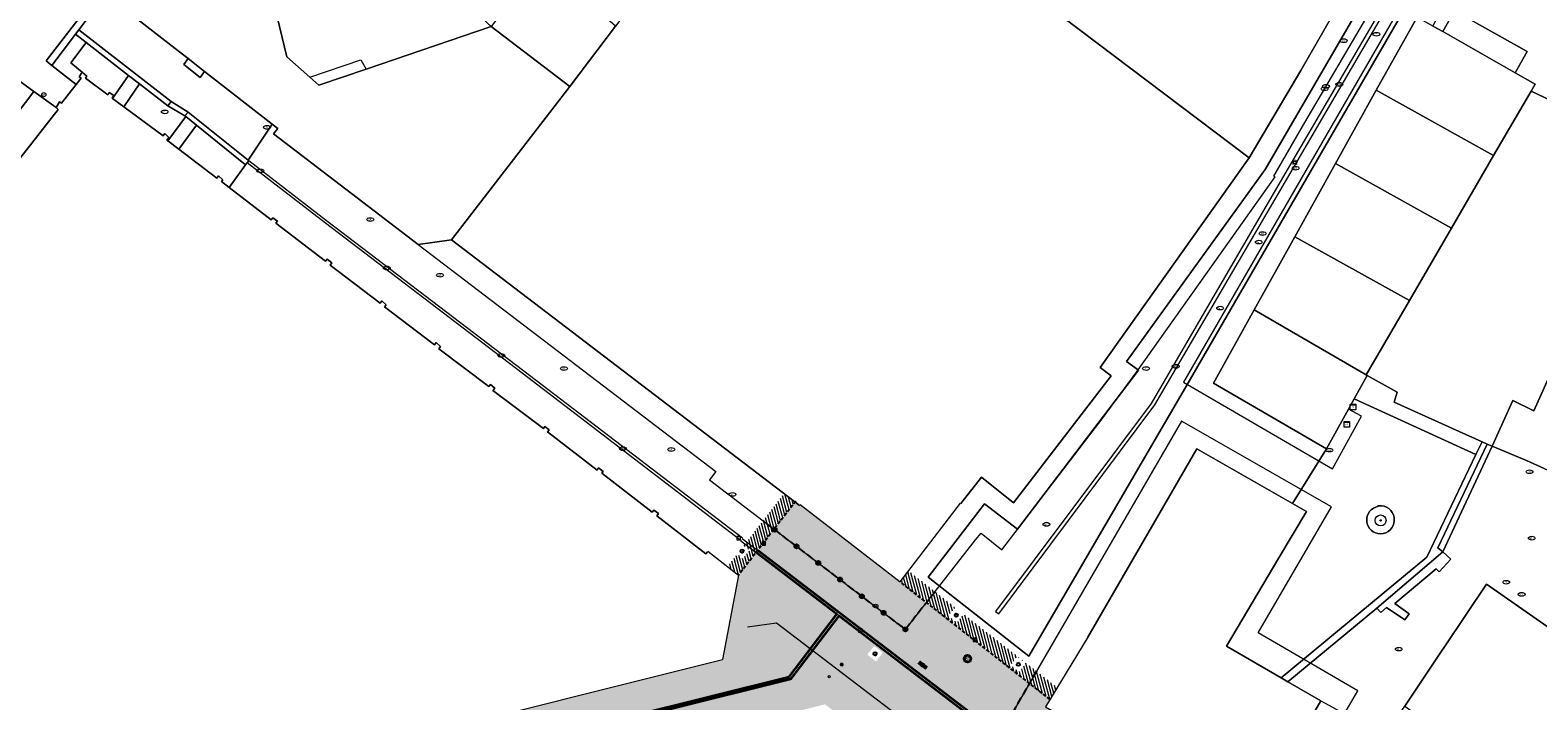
# Model space of a CAD drawing. Header units: metres. Extents: x 187916 to 189411, y 333285 to 334910.
# Tile 246 of 256: x 188733 to 188843, y 334248 to 334297. Entities that reach past the tile are written whole.
import ezdxf
from ezdxf.enums import TextEntityAlignment as Align

# ---------------------------------------------------------------- set-up
doc = ezdxf.new("R2010")
doc.units = ezdxf.units.M
doc.linetypes.add('DASHED', pattern=[0.75, 0.5, -0.25])
doc.linetypes.add('DASHED2', pattern=[0.375, 0.25, -0.125])
for name, color, linetype, lineweight in [('B-ME-AL-MARKER-S', 253, 'Continuous', 9), ('B-ME-IE-MEUBILAIR_WEGMEUBILAIR-S', 253, 'Continuous', 18), ('B-ME-IE-MEUBILAIR_WEGMEUBILAIR_LICHTMAST-S', 253, 'Continuous', 25), ('B-ME-IE-MEUBILAIR_WEGMEUBILAIR_RECLAMEZUIL-S-100', 253, 'Continuous', 18), ('B-ME-OG-BEBOUWING_HOOFDGEBOUW-G', 253, 'Continuous', 18), ('B-ME-RI-HWA_KOLK-S', 253, 'Continuous', 25), ('B-ME-RI-PUT_INSPECTIE-S', 253, 'Continuous', 25), ('B-ME-VH-VERHARDING_BETONSTRAATSTEEN-G', 253, 'Continuous', 18), ('B-ME-VH-VERHARDING_TEGEL-G', 253, 'Continuous', 18), ('B-WE-GR-BEPLANTING_CULTUUR_HEESTERS-GV', 253, 'Continuous', 15), ('B-WE-GR-BOOM-S', 253, 'Continuous', 15), ('B-WE-IE-MEUBILAIR-S', 253, 'Continuous', 15), ('B-WE-IE-TERREINAFSCHEIDING_KUNSTMATIG_MUUR-G', 253, 'IE-TERREINAFSCHEIDING_KUNSTMATIG-SO', 15), ('B-WE-IE-TERREINAFSCHEIDING_KUNSTMATIG_MUUR-GV', 253, 'Continuous', 15), ('B-WE-OG-BEBOUWING-GV', 253, 'Continuous', 15), ('B-WE-OG-BEBOUWING_LUIFEL-GV', 253, 'Continuous', 15), ('B-WE-OG-TERREIN_ERF-GV', 253, 'Continuous', 15), ('B-WE-RI-HWA_GOOT_MOLGOOT-G', 253, 'Continuous', 15), ('B-WE-VH-GESLOTENVERHARDING-GV', 253, 'Continuous', 15), ('B-WE-VH-GESLOTENVERHARDING_ASFALT-GV', 253, 'Continuous', 15), ('B-WE-VH-GESLOTENVERHARDING_BETON-GV', 253, 'Continuous', 15), ('B-WE-VH-OPENVERHARDING_SIERBESTRATING-GV', 253, 'Continuous', 15), ('B-WE-VH-OPENVERHARDING_STRAATBAKSTEEN-GV', 253, 'Continuous', 15), ('N-WE-IE-MEUBILAIR_WEGMEUBILAIR_PAAL-S-200', 7, 'Continuous', 25), ('N-WE-IE-MEUBILAIR_WEGMEUBILAIR_RECLAMEZUIL-S-200', 7, 'Continuous', 25), ('N-WE-OG-BEBOUWING-G', 7, 'Continuous', 25), ('N-WE-VH-GOOT-G', 170, 'Continuous', 35), ('N-WE-VH-HERSTRATEN-A-200', 252, 'Continuous', 18)]:
    doc.layers.add(name, color=color, linetype=linetype, lineweight=lineweight)
doc.layers.add('N-WE-VH-MATERIAALSCHEIDING-G', color=7, linetype='DASHED2')
doc.layers.add('N-WE-VH-VERHARDING_STRAATBAKSTEEN_WF_KEPER-A', color=7, linetype='Continuous', lineweight=18, true_color=0xcc4f19)
doc.styles.add('NLCS-ISO', font='NLCS-ISO.ttf')
doc.linetypes.add('IE-TERREINAFSCHEIDING_KUNSTMATIG-SO', pattern='A,4,[82,NLCS.SHX,S=0.75,R=90,X=0,Y=0],4,-2', length=10)
pattern_1 = [(105, (188105.68291, 334536.56465), (-0.193185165, -0.05176381), [])]

# ---------------------------------------------------------------- blocks, each defined once
blk = doc.blocks.new('SIE-WEG_PAAL_CONISCH-SO')
for p, q in [((-0.52, 0.54), (-0.15, 0.15)), ((0.54, 0.51), (0.15, 0.14)), ((-0.15, -0.15), (-0.54, -0.52)), ((0.15, -0.15), (0.52, -0.54))]:
    blk.add_line(p, q)
for radius in [0.75, 0.213]:
    blk.add_circle((0, 0), radius)
blk = doc.blocks.new('SIE-WEG_RECLAMEZUIL-SO')
for p, q in [((-0.972125, 0.972125), (0.972125, 0.972125)), ((-0.972125, -0.972125), (-0.972125, 0.972125)), ((0.972125, -0.972125), (0.972125, 0.972125)), ((-0.972125, -0.972125), (0.972125, -0.972125))]:
    blk.add_line(p, q)
blk.add_circle((0, 0), 1.375)
at = {"style": 'NLCS-ISO'}
blk.add_text('R', height=1.375, dxfattribs=at).set_placement((0, 0), align=Align.MIDDLE_CENTER)
blk = doc.blocks.new('ontwerp Tempelplein')
at = {"layer": 'N-WE-VH-HERSTRATEN-A-200', "transparency": 33554585}
h = blk.add_hatch(dxfattribs=at)
h.set_pattern_fill('AVH-HERSTRATEN-SO', color=256, scale=0.2, angle=45, pattern_type=2)
h.set_pattern_definition(pattern_1)
h.paths.add_polyline_path([(188784.8, 334259.04), (188785.22, 334258.71), (188784.73, 334258.08), (188784.31, 334258.41), (188783.61, 334257.51), (188784.4, 334256.89), (188788.52, 334262.22), (188788.51, 334262.23), (188787.73, 334262.83)])
h = blk.add_hatch(dxfattribs=at)
h.set_pattern_fill('AVH-HERSTRATEN-SO', color=256, scale=0.2, angle=45, pattern_type=2)
h.set_pattern_definition(pattern_1)
h.paths.add_polyline_path([(188804.26, 334250.31), (188804.75, 334250.94), (188805.38, 334250.45), (188804.88, 334249.82)])
h.paths.add_polyline_path([(188800.84, 334254.03), (188800.35, 334253.41), (188799.72, 334253.9), (188800.21, 334254.52), (188796.81, 334257.19), (188796.2, 334256.4), (188807.13, 334247.82), (188807.66, 334248.68)])
at = {"layer": 'N-WE-VH-VERHARDING_STRAATBAKSTEEN_WF_KEPER-A', "transparency": 33554585}
h = blk.add_hatch(color=256, dxfattribs=at)
h.dxf.hatch_style = 1
h.paths.add_polyline_path([(188817.58, 334231.64), (188818.07, 334232.27), (188818.7, 334231.78), (188818.22, 334231.15)], flags=16)
h.paths.add_polyline_path([(188805.52, 334240.94), (188804.89, 334241.43), (188805.37, 334242.06), (188806.01, 334241.57)], flags=16)
h.paths.add_polyline_path([(188803.25, 334242.68), (188802.64, 334243.2), (188803.16, 334243.81), (188803.77, 334243.29)], flags=16)
h.paths.add_polyline_path([(188802.02, 334242.78), (188801.5, 334242.17), (188800.89, 334242.68), (188801.41, 334243.29)], flags=16)
h.paths.add_polyline_path([(188799.31, 334244.99), (188798.7, 334245.5), (188799.22, 334246.11), (188799.83, 334245.6)], flags=16)
h.paths.add_polyline_path([(188798.05, 334249.98), (188797.45, 334250.43), (188797.64, 334250.67), (188798.23, 334250.21)], flags=16)
h.paths.add_polyline_path([(188794.44, 334250.59), (188793.8, 334251.08), (188794.29, 334251.72), (188794.93, 334251.23)], flags=16)
h.paths.add_polyline_path([(188768.95, 334239.27), (188768.47, 334238.63), (188767.83, 334239.12), (188768.32, 334239.75)], flags=16)
h.paths.add_polyline_path([(188764.7, 334233.64), (188764.22, 334233.01), (188763.58, 334233.49), (188764.06, 334234.13)], flags=16)
h.paths.add_polyline_path([(188755.18, 334229.26), (188754.69, 334228.59), (188753.94, 334227.56), (188753.7, 334227.74), (188754.44, 334228.76), (188754.93, 334229.44)], flags=16)
edge = h.paths.add_edge_path()
edge.add_line((188774.76, 334246.15), (188774.38, 334246.05))
edge.add_line((188774.38, 334246.05), (188788.09, 334249.48))
edge.add_line((188788.09, 334249.48), (188791.57, 334254.04))
edge.add_line((188791.57, 334254.04), (188785.68, 334258.54))
edge.add_line((188785.68, 334258.54), (188784.4, 334256.89))
edge.add_line((188784.4, 334256.89), (188783.24, 334250.74))
edge.add_line((188783.24, 334250.74), (188775.36, 334248.77))
edge.add_line((188775.36, 334248.77), (188767.49, 334246.8))
edge.add_line((188767.49, 334246.8), (188761.66, 334238.97))
edge.add_line((188761.66, 334238.97), (188753.11, 334227.8))
edge.add_line((188753.11, 334227.8), (188754.37, 334226.87))
edge.add_line((188754.37, 334226.87), (188754.02, 334226.39))
edge.add_line((188754.02, 334226.39), (188754.9, 334225.74))
edge.add_line((188754.9, 334225.74), (188755.15, 334225.55))
edge.add_arc((188745.45, 334212.39), 16.35, 39.5469, 53.6256, ccw=False)
edge.add_line((188758.06, 334222.8), (188773.45, 334243.15))
edge.add_line((188773.45, 334243.15), (188790.71, 334247.46))
edge.add_line((188790.71, 334247.46), (188794.71, 334244.45))
edge.add_line((188794.71, 334244.45), (188795.31, 334245.25))
edge.add_line((188795.31, 334245.25), (188797.39, 334243.69))
edge.add_line((188797.39, 334243.69), (188796.79, 334242.89))
edge.add_line((188796.79, 334242.89), (188800.07, 334240.42))
edge.add_line((188800.07, 334240.42), (188800.67, 334241.22))
edge.add_line((188800.67, 334241.22), (188801.86, 334240.32))
edge.add_line((188801.86, 334240.32), (188802.51, 334241.19))
edge.add_line((188802.51, 334241.19), (188807.93, 334237.11))
edge.add_line((188807.93, 334237.11), (188807.29, 334236.24))
edge.add_line((188807.29, 334236.24), (188812.88, 334232.04))
edge.add_line((188812.88, 334232.04), (188813.53, 334232.9))
edge.add_line((188813.53, 334232.9), (188818.72, 334228.99))
edge.add_line((188818.72, 334228.99), (188818.07, 334228.13))
edge.add_line((188818.07, 334228.13), (188821.77, 334225.35))
edge.add_line((188821.77, 334225.35), (188822.42, 334226.21))
edge.add_line((188822.42, 334226.21), (188827.61, 334222.3))
edge.add_line((188827.61, 334222.3), (188826.96, 334221.44))
edge.add_line((188826.96, 334221.44), (188830.66, 334218.66))
edge.add_line((188830.66, 334218.66), (188831.31, 334219.52))
edge.add_line((188831.31, 334219.52), (188836.5, 334215.62))
edge.add_line((188836.5, 334215.62), (188835.85, 334214.75))
edge.add_line((188835.85, 334214.75), (188838.25, 334212.95))
edge.add_line((188838.25, 334212.95), (188834.63, 334208.13))
edge.add_line((188834.63, 334208.13), (188836.63, 334206.63))
edge.add_line((188836.63, 334206.63), (188841.72, 334213.4))
edge.add_arc((188885.35, 334180.62), 54.57, 138.6695, 143.0768, ccw=False)
edge.add_line((188844.37, 334216.66), (188835.11, 334223.78))
edge.add_line((188835.11, 334223.78), (188823.13, 334232.98))
edge.add_line((188823.13, 334232.98), (188824.59, 334235.1))
edge.add_line((188824.59, 334235.1), (188824.33, 334235.28))
edge.add_line((188824.33, 334235.28), (188825.21, 334236.56))
edge.add_line((188825.21, 334236.56), (188821.39, 334238.77))
edge.add_line((188821.39, 334238.77), (188815.59, 334242.19))
edge.add_line((188815.59, 334242.19), (188806.81, 334247.29))
edge.add_line((188806.81, 334247.29), (188807.13, 334247.82))
edge.add_line((188807.13, 334247.82), (188796.2, 334256.4))
edge.add_line((188796.2, 334256.4), (188788.58, 334262.29))
edge.add_line((188788.58, 334262.29), (188785.8, 334258.7))
edge.add_line((188785.8, 334258.7), (188841.63, 334216.07))
edge.add_line((188841.63, 334216.07), (188841.61, 334216.06))
edge.add_line((188841.61, 334216.06), (188841.61, 334216.05))
edge.add_line((188841.61, 334216.05), (188841.57, 334216))
edge.add_line((188841.57, 334216), (188841.52, 334215.94))
edge.add_line((188841.52, 334215.94), (188841.5, 334215.92))
edge.add_line((188841.5, 334215.92), (188791.73, 334253.92))
edge.add_line((188791.73, 334253.92), (188788.2, 334249.3))
edge.add_line((188788.2, 334249.3), (188770.53, 334244.89))
edge.add_line((188770.53, 334244.89), (188756.89, 334226.83))
edge.add_line((188756.89, 334226.83), (188756.73, 334226.95))
edge.add_line((188756.73, 334226.95), (188770.41, 334245.06))
edge.add_line((188770.41, 334245.06), (188773.99, 334245.96))
edge.add_line((188773.99, 334245.96), (188773.79, 334246.73))
edge.add_line((188773.79, 334246.73), (188774.57, 334246.93))
edge.add_line((188774.57, 334246.93), (188774.76, 334246.15))
h = blk.add_hatch(color=256, dxfattribs=at)
h.dxf.hatch_style = 1
h.paths.add_polyline_path([(188798.05, 334249.98), (188797.45, 334250.43), (188797.64, 334250.67), (188798.23, 334250.21)])
at = {"layer": 'N-WE-OG-BEBOUWING-G', "linetype": 'DASHED', "flags": 128}
for points in [[(188798.74, 334255.68), (188796.58, 334252.93), (188786.2, 334260.85)], [(188806.14, 334249.88), (188804.1, 334246.36), (188822.27, 334235.89), (188823.81, 334238.52)]]:
    blk.add_lwpolyline(points, dxfattribs=at)
at = {"layer": 'N-WE-VH-GOOT-G', "flags": 128}
blk.add_lwpolyline([(188785.8, 334258.7), (188841.63, 334216.07), (188841.5, 334215.92), (188791.73, 334253.92), (188788.2, 334249.3), (188770.53, 334244.89), (188756.89, 334226.83), (188756.73, 334226.95), (188770.41, 334245.06), (188788.09, 334249.48), (188791.57, 334254.04), (188785.68, 334258.54)], dxfattribs=at)
at = {"layer": 'N-WE-VH-MATERIAALSCHEIDING-G', "flags": 128}
for points in [[(188788.58, 334262.29), (188784.4, 334256.89)], [(188807.13, 334247.82), (188796.2, 334256.4)]]:
    blk.add_lwpolyline(points, dxfattribs=at)
at = {"layer": 'N-WE-IE-MEUBILAIR_WEGMEUBILAIR_PAAL-S-200', "xscale": 0.2000000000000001, "yscale": 0.2000000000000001, "zscale": 0.2000000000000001, "rotation": 322.6503516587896}
for p in [(188787.04, 334260.21), (188788.63, 334258.99), (188790.22, 334257.78), (188791.81, 334256.57), (188793.4, 334255.35), (188794.99, 334254.14), (188796.58, 334252.93)]:
    blk.add_blockref('SIE-WEG_PAAL_CONISCH-SO', p, dxfattribs=at)
at = {"layer": 'N-WE-IE-MEUBILAIR_WEGMEUBILAIR_RECLAMEZUIL-S-200', "xscale": 0.2, "yscale": 0.2, "zscale": 0.2, "rotation": 323.0467523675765}
blk.add_blockref('SIE-WEG_RECLAMEZUIL-SO', (188801.11, 334250.79), dxfattribs=at)
blk = doc.blocks.new('SIE-MEUBILAIR_KAST_ELEKTRA-SO')
for points in [[(-1, 1), (1, 1), (1, 0.84), (-1, 0.84)], [(-1, 0.76), (1, 0.76), (1, -1), (-1, -1)]]:
    blk.add_lwpolyline(points, close=True)
at = {"style": 'NLCS-ISO'}
blk.add_text('et', height=0.75, dxfattribs=at).set_placement((0, 0), align=Align.MIDDLE_CENTER)
blk = doc.blocks.new('SIE-MEUBILAIR_PAAL_LICHTMAST-SO')
for points in [[(-0.62, 0), (-1, 0)], [(-0.71, 0.71), (-0.44, 0.44)], [(0, 1), (0, 0.62)], [(0.44, 0.44), (0.71, 0.71)], [(1, 0), (0.62, 0)], [(-0.71, -0.71), (-0.44, -0.44)], [(0, -0.62), (0, -1)], [(0.44, -0.44), (0.71, -0.71)]]:
    blk.add_lwpolyline(points)
blk.add_circle((0, 0), 0.5)
blk = doc.blocks.new('SIE-MEUBILAIR_PAAL_AFSLUITPAAL-SO')
blk.add_circle((0, 0), 0.75)
at = {"style": 'NLCS-ISO'}
blk.add_text('af', height=0.75, dxfattribs=at).set_placement((0, 0.05), align=Align.MIDDLE_CENTER)
blk = doc.blocks.new('SIE-MEUBILAIR_PUT_WATERLEIDINGPUT-SO')
blk.add_ellipse((0, 0), major_axis=(1.25, 0), ratio=0.54)
at = {"style": 'NLCS-ISO'}
blk.add_text('wl', height=0.75, dxfattribs=at).set_placement((-0.14, 0), align=Align.MIDDLE_CENTER)
blk = doc.blocks.new('SIE-MEUBILAIR_PUT_KOLK-SO')
blk.add_ellipse((0, 0), major_axis=(1.25, 0), ratio=0.54)
at = {"style": 'NLCS-ISO'}
blk.add_text('klk', height=0.75, dxfattribs=at).set_placement((0.03, 0), align=Align.MIDDLE_CENTER)
blk = doc.blocks.new('SIE-MEUBILAIR_PUT_RIOOLPUT-SO')
blk.add_ellipse((0, 0), major_axis=(1.25, 0), ratio=0.54)
at = {"style": 'NLCS-ISO'}
blk.add_text('ri', height=0.75, dxfattribs=at).set_placement((-0.04, 0.07), align=Align.MIDDLE_CENTER)
blk = doc.blocks.new('SGR-BOOM_GBKN-SO')
at = {"linetype": 'ByBlock', "lineweight": 18}
h = blk.add_hatch(color=0, dxfattribs=at)
h.dxf.hatch_style = 1
edge = h.paths.add_edge_path()
edge.add_arc((0, 0), 0.25, 0, 360)
at = {"color": 0, "linetype": 'ByBlock', "lineweight": 18}
for radius in [2, 0.25]:
    blk.add_circle((0, 0), radius, dxfattribs=at)
at = {"color": 0, "linetype": 'ByBlock', "lineweight": 18, "style": 'NLCS-ISO'}
blk.add_attdef('SOORT', (2.5, 0), '', height=1.5, dxfattribs=at)
blk = doc.blocks.new('SAL-MARKER-SO')
blk.add_circle((0, 0), 0.1)
blk = doc.blocks.new('SRI-PUT_INSPECTIE-SO')
blk.add_circle((0, 0), 2)
at = {"style": 'NLCS-ISO'}
blk.add_text('I', height=2.5, dxfattribs=at).set_placement((0, 0), align=Align.MIDDLE_CENTER)
blk = doc.blocks.new('SRI-KOLK-SO')
at = {"color": 0, "linetype": 'ByBlock', "lineweight": 18}
blk.add_lwpolyline([(-1.125, -1.125), (1.125, -1.125), (1.125, 1.125), (-1.125, 1.125)], close=True, dxfattribs=at)
at = {"color": 0, "linetype": 'ByBlock', "lineweight": 18, "style": 'NLCS-ISO'}
blk.add_text('k', height=1.5, dxfattribs=at).set_placement((0, 0), align=Align.MIDDLE_CENTER)
blk = doc.blocks.new('SIE-WEG_STRAATPOT_BRANDKRAAN-SO')
blk.add_ellipse((0, 0), major_axis=(-0.729, 0), ratio=0.685994)
at = {"style": 'NLCS-ISO'}
blk.add_text('BR', height=0.4, dxfattribs=at).set_placement((-0.3, -0.15))
blk = doc.blocks.new('B-SIE-WEG_LICHTMAST-SO')
at = {"ltscale": 0.1}
for p, q in [((-1.1, 0.6), (-2.2, 1.3)), ((0, 1.3), (0, 2.5)), ((1.1, 0.6), (2.2, 1.3)), ((-1.1, -0.6), (-2.2, -1.3)), ((0, -1.3), (0, -2.5)), ((1.1, -0.6), (2.2, -1.3))]:
    blk.add_line(p, q, dxfattribs=at)
at = {"flags": 128}
for points in [[(-1.2, 0.5), (1.2, 0.5)], [(-1.2, -0.5), (1.2, -0.5)]]:
    blk.add_lwpolyline(points, dxfattribs=at)
at = {"ltscale": 0.1}
blk.add_circle((0, 0), 1.27, dxfattribs=at)
at = {"style": 'NLCS-ISO'}
blk.add_attdef('TYPE', text='', height=1.8, dxfattribs=at).set_placement((0, 2.5), align=Align.BOTTOM_CENTER)
blk = doc.blocks.new('SIE-WEG_VERKEERSBORD_INFORMATIE-SO')
at = {"linetype": 'ByBlock', "lineweight": 18}
h = blk.add_hatch(color=0, dxfattribs=at)
h.dxf.hatch_style = 1
h.paths.add_polyline_path([(0.3, 0.5), (-0.8, 0.5), (-0.8, 0.2), (-0.3, 0.2), (-0.3, -1.6), (0.3, -1.6)])
h = blk.add_hatch(color=0, dxfattribs=at)
h.dxf.hatch_style = 1
edge = h.paths.add_edge_path()
edge.add_arc((0, 1.2), 0.373, 0, 360)
at = {"color": 0, "linetype": 'ByBlock', "lineweight": 18}
for points in [[(-2, -2), (2, -2), (2, 2), (-2, 2)], [(0.3, 0.5), (-0.8, 0.5), (-0.8, 0.2), (-0.3, 0.2), (-0.3, -1.6), (0.3, -1.6)]]:
    blk.add_lwpolyline(points, close=True, dxfattribs=at)
blk.add_circle((0, 1.2), 0.373, dxfattribs=at)
blk = doc.blocks.new('DTM')
at = {"layer": 'B-ME-OG-BEBOUWING_HOOFDGEBOUW-G', "ltscale": 0.2, "flags": 128}
for points in [[(188788.9, 334262.039), (188796.201, 334256.396), (188800.59, 334262.131)], [(188782.164, 334258.635), (188784.404, 334256.893), (188783.241, 334250.739)], [(188809.895, 334252.369), (188806.81, 334247.287), (188815.586, 334242.186), (188821.391, 334238.767)], [(188751.683, 334230.435), (188753.849, 334228.761), (188761.661, 334238.969), (188767.493, 334246.802), (188775.355, 334248.768), (188783.241, 334250.739)]]:
    blk.add_lwpolyline(points, dxfattribs=at)
at = {"layer": 'B-ME-VH-VERHARDING_BETONSTRAATSTEEN-G', "ltscale": 0.2, "flags": 128}
for points in [[(188784.667, 334259.558), (188792.62, 334253.492), (188799.984, 334247.888)], [(188784.575, 334259.386), (188792.49, 334253.366), (188799.896, 334247.721)], [(188806.191, 334242.875), (188799.896, 334247.721)], [(188806.3, 334243.035), (188799.984, 334247.888)]]:
    blk.add_lwpolyline(points, dxfattribs=at)
at = {"layer": 'B-ME-VH-VERHARDING_TEGEL-G', "ltscale": 0.2, "flags": 128}
blk.add_lwpolyline([(188758.65, 334197.707), (188761.72, 334201.74), (188765.216, 334206.26), (188766.637, 334217.142), (188762.595, 334220.241), (188770.053, 334230.02), (188772.294, 334232.925), (188773.732, 334234.864), (188781.302, 334244.721), (188788.334, 334245.406), (188796.66, 334239.109), (188802.763, 334241.47), (188795.47, 334247.059), (188787.168, 334253.377), (188785.046, 334253.092)], dxfattribs=at)
at = {"layer": 'B-WE-GR-BEPLANTING_CULTUUR_HEESTERS-GV', "ltscale": 0.2, "flags": 128}
blk.add_lwpolyline([(188837.006, 334267.366), (188832.24, 334269.499), (188832.471, 334270.251), (188830.283, 334271.46), (188829.333, 334269.741), (188838.224, 334265.695), (188838.667, 334266.623)], close=True, dxfattribs=at)
at = {"layer": 'B-WE-IE-TERREINAFSCHEIDING_KUNSTMATIG_MUUR-G', "ltscale": 0.2, "flags": 128}
blk.add_lwpolyline([(188753.098, 334293.225), (188756.835, 334294.476), (188757.219, 334293.811)], dxfattribs=at)
at = {"layer": 'B-WE-IE-TERREINAFSCHEIDING_KUNSTMATIG_MUUR-GV', "ltscale": 0.2, "flags": 128}
for points in [[(188736, 334296.352), (188736.789, 334295.743), (188739.885, 334293.353), (188740.669, 334292.748), (188742.752, 334291.14), (188743, 334291.456), (188736.254, 334296.669)], [(188748.41, 334286.828), (188748.532, 334286.962), (188748.667, 334287.11), (188748.61, 334287.156), (188744.234, 334290.679), (188743.998, 334290.406), (188744.051, 334290.363), (188744.829, 334289.732)]]:
    blk.add_lwpolyline(points, close=True, dxfattribs=at)
at = {"layer": 'B-WE-OG-BEBOUWING-GV', "ltscale": 0.2, "flags": 128}
for points in [[(188800.621, 334303.247), (188821.664, 334287.347), (188825.451, 334293.708), (188832.809, 334306.545)], [(188800.615, 334262.112), (188802.135, 334264.046), (188804.473, 334262.159), (188811.591, 334271.421), (188810.798, 334272.031), (188821.664, 334287.347), (188800.621, 334303.247), (188791.571, 334310.298), (188787.795, 334313.24), (188775.428, 334296.945), (188772.08, 334292.533), (188763.451, 334281.349), (188788.514, 334262.226), (188788.848, 334261.971)], [(188782.143, 334258.599), (188782.02, 334258.444), (188778.431, 334261.22), (188778.551, 334261.388), (188778.227, 334261.636), (188778.104, 334261.486), (188774.427, 334264.332), (188774.529, 334264.454), (188774.189, 334264.729), (188774.079, 334264.559), (188770.46, 334267.345), (188770.578, 334267.491), (188770.262, 334267.729), (188770.159, 334267.579), (188766.477, 334270.354), (188766.607, 334270.527), (188766.292, 334270.809), (188766.174, 334270.652), (188762.519, 334273.39), (188762.641, 334273.575), (188762.333, 334273.861), (188762.205, 334273.697), (188758.567, 334276.464), (188758.686, 334276.617), (188758.355, 334276.895), (188758.24, 334276.731), (188754.593, 334279.513), (188754.716, 334279.687), (188754.383, 334279.935), (188754.253, 334279.791), (188750.627, 334282.578), (188750.751, 334282.711), (188750.412, 334282.964), (188750.285, 334282.802), (188747.22, 334285.168), (188746.655, 334285.604), (188746.762, 334285.744), (188746.454, 334286.012), (188746.324, 334285.857), (188743.55, 334287.969), (188742.75, 334288.577), (188742.672, 334288.637), (188742.819, 334288.824), (188742.535, 334289.121), (188742.395, 334288.943), (188739.528, 334291.067), (188738.708, 334291.674), (188738.682, 334291.694), (188738.805, 334291.884), (188738.462, 334292.107), (188738.363, 334291.943), (188736.726, 334293.154), (188736.825, 334293.291), (188736.503, 334293.579), (188736.272, 334293.253), (188736.419, 334293.158), (188736.052, 334292.69), (188734.974, 334291.315), (188734.835, 334291.416), (188734.597, 334291.008), (188734.75, 334290.875), (188731.949, 334287.281)], [(188821.364, 334238.72), (188821.59, 334238.59), (188826.895, 334247.715), (188824.495, 334249.11), (188824.002, 334249.396), (188820.011, 334251.715), (188823.833, 334258.147), (188825.847, 334261.537), (188824.837, 334262.113), (188817.854, 334266.097), (188809.893, 334252.37)]]:
    blk.add_lwpolyline(points, dxfattribs=at)
for points in [[(188772.08, 334292.533), (188766.345, 334296.928), (188757.219, 334293.811), (188753.765, 334292.631), (188753.098, 334293.225), (188751.435, 334294.706), (188750.379, 334299.05), (188761.413, 334302.36), (188757.424, 334307.811), (188740.837, 334303.427), (188737.823, 334299.57), (188738.19, 334299.283), (188739.855, 334297.984), (188740.028, 334297.849), (188743.504, 334295.137), (188744.224, 334294.577), (188745.43, 334293.639), (188750.364, 334289.802), (188750.778, 334289.48), (188750.464, 334289.082), (188761.024, 334281.022), (188763.451, 334281.349)], [(188835.814, 334296.547), (188841.091, 334293.548), (188841.959, 334295.105), (188836.656, 334298.059)], [(188833.918, 334297.603), (188830.945, 334292.263), (188839.504, 334287.498), (188842.239, 334292.204), (188842.535, 334292.714), (188841.091, 334293.548), (188835.814, 334296.547), (188835.079, 334296.956)], [(188839.504, 334287.498), (188830.945, 334292.263), (188827.972, 334286.924), (188836.433, 334282.212)], [(188830.21, 334271.502), (188830.283, 334271.46), (188832.471, 334270.251), (188832.24, 334269.499), (188837.006, 334267.366), (188838.667, 334266.623), (188839.041, 334266.455), (188839.415, 334266.288), (188840.922, 334269.621), (188842.442, 334268.885), (188844.477, 334273.419), (188845.504, 334275.705), (188843.91, 334276.427), (188844.901, 334278.614), (188846.484, 334277.897), (188849.817, 334285.275), (188851.088, 334288.088), (188844.111, 334291.333), (188842.239, 334292.204), (188839.504, 334287.498), (188836.433, 334282.212), (188833.363, 334276.928)], [(188836.433, 334282.212), (188827.972, 334286.924), (188824.999, 334281.585), (188833.363, 334276.928)], [(188830.21, 334271.502), (188833.363, 334276.928), (188824.999, 334281.585), (188822.027, 334276.246)], [(188830.21, 334271.502), (188822.027, 334276.246), (188819.054, 334270.907), (188820.107, 334270.295), (188827.321, 334266.1), (188828.927, 334269.006), (188829.333, 334269.741), (188830.283, 334271.46)], [(188835.815, 334258.598), (188830.987, 334254.479), (188831.271, 334254.171), (188831.697, 334254.523), (188833.027, 334253.636), (188833.337, 334254.06), (188832.288, 334254.828), (188835.308, 334257.338), (188835.534, 334257.133), (188836.397, 334258.049)], [(188846.394, 334250.18), (188843.975, 334251.722), (188844.453, 334252.414), (188838.999, 334256.24), (188835.977, 334251.728), (188835.669, 334251.269), (188833.028, 334247.324), (188840.55, 334241.954)]]:
    blk.add_lwpolyline(points, close=True, dxfattribs=at)
at = {"layer": 'B-WE-OG-BEBOUWING_LUIFEL-GV', "ltscale": 0.2, "flags": 128}
for points in [[(188787.124, 334260.142), (188796.578, 334252.928), (188801.706, 334259.454), (188802.103, 334259.946), (188803.606, 334258.733), (188811.021, 334268.381), (188813.452, 334271.687), (188823.567, 334285.942), (188823.458, 334286.005), (188825.734, 334289.914), (188830.422, 334297.895)], [(188832.809, 334306.545), (188825.451, 334293.708), (188821.664, 334287.347), (188810.798, 334272.031), (188811.591, 334271.421), (188804.473, 334262.159), (188802.135, 334264.046), (188800.615, 334262.112)], [(188788.848, 334261.971), (188788.514, 334262.226), (188763.451, 334281.349), (188761.024, 334281.022), (188782.733, 334264.458), (188782.268, 334263.847), (188787.027, 334260.215)], [(188809.893, 334252.37), (188817.854, 334266.097), (188824.837, 334262.113), (188825.847, 334261.537), (188823.833, 334258.147), (188820.011, 334251.715), (188824.002, 334249.396), (188824.495, 334249.11), (188826.895, 334247.715), (188821.59, 334238.59), (188821.364, 334238.72)]]:
    blk.add_lwpolyline(points, dxfattribs=at)
for points in [[(188822.027, 334276.246), (188824.999, 334281.585), (188827.972, 334286.924), (188830.945, 334292.263), (188833.918, 334297.603), (188835.814, 334296.547), (188836.324, 334297.462), (188833.198, 334299.223), (188816.887, 334270.965), (188827.761, 334264.65), (188829.878, 334268.481), (188828.927, 334269.006), (188827.321, 334266.1), (188820.107, 334270.295), (188819.054, 334270.907)], [(188804.098, 334246.363), (188822.272, 334235.889), (188829.597, 334248.449), (188822.332, 334252.685), (188827.674, 334261.872), (188816.722, 334268.131)]]:
    blk.add_lwpolyline(points, close=True, dxfattribs=at)
at = {"layer": 'B-WE-OG-TERREIN_ERF-GV', "ltscale": 0.2, "flags": 128}
for points in [[(188766.345, 334296.928), (188763.317, 334299.711), (188761.413, 334302.36), (188750.379, 334299.05), (188751.435, 334294.706), (188753.098, 334293.225), (188753.765, 334292.631), (188757.219, 334293.811)], [(188841.091, 334293.548), (188842.535, 334292.714), (188842.239, 334292.204), (188844.111, 334291.333), (188847.337, 334298.104), (188840.173, 334301.303), (188839.831, 334300.504), (188837.327, 334301.575), (188836.883, 334300.519), (188836.838, 334300.53), (188836.336, 334299.46), (188836.286, 334299.465), (188835.781, 334298.34), (188835.748, 334298.359), (188835.079, 334296.956), (188835.814, 334296.547), (188836.656, 334298.059), (188841.959, 334295.105)]]:
    blk.add_lwpolyline(points, close=True, dxfattribs=at)
at = {"layer": 'B-WE-RI-HWA_GOOT_MOLGOOT-G', "ltscale": 0.2, "flags": 128}
blk.add_lwpolyline([(188803.158, 334254.242), (188803.403, 334254.065), (188814.784, 334269.31), (188824.311, 334285.607), (188835.548, 334304.881), (188835.292, 334305.012), (188824.271, 334286.177), (188814.51, 334269.414)], close=True, dxfattribs=at)
for points in [[(188784.585, 334259.4), (188768.597, 334271.617), (188754.254, 334282.568), (188748.532, 334286.962)], [(188784.681, 334259.577), (188768.727, 334271.773), (188754.32, 334282.743), (188748.667, 334287.11)]]:
    blk.add_lwpolyline(points, dxfattribs=at)
at = {"layer": 'B-WE-VH-GESLOTENVERHARDING-GV', "ltscale": 0.2, "flags": 128}
for points in [[(188830.908, 334261.853, 0.9195334), (188831.439, 334259.919)], [(188831.439, 334259.919, 0.9570546), (188831.116, 334261.949)]]:
    blk.add_lwpolyline(points, format="xyb", dxfattribs=at)
blk.add_lwpolyline([(188831.116, 334261.949), (188831.042, 334261.905), (188830.908, 334261.853)], dxfattribs=at)
at = {"layer": 'B-WE-VH-GESLOTENVERHARDING_ASFALT-GV', "ltscale": 0.2, "flags": 128}
blk.add_lwpolyline([(188727.147, 334284.231), (188726.996, 334284.346), (188732.964, 334292.18), (188728.353, 334295.533), (188726.597, 334293.194), (188719.764, 334284.087), (188713.215, 334275.462), (188706.35, 334266.288), (188705.709, 334265.462), (188705.176, 334264.794), (188704.62, 334264.156), (188704.007, 334263.578), (188703.465, 334263.146), (188702.85, 334262.732), (188702.204, 334262.365), (188701.661, 334262.111), (188701.532, 334262.05), (188700.838, 334261.786), (188700.126, 334261.577)], dxfattribs=at)
at = {"layer": 'B-WE-VH-GESLOTENVERHARDING_BETON-GV', "ltscale": 0.2, "flags": 128}
blk.add_lwpolyline([(188745.43, 334293.639), (188744.224, 334294.577), (188743.911, 334294.138), (188745.112, 334293.203)], close=True, dxfattribs=at)
at = {"layer": 'B-WE-VH-OPENVERHARDING_SIERBESTRATING-GV', "ltscale": 0.2, "flags": 128}
for points in [[(188854.075, 334296.741), (188854.678, 334296.329), (188854.03, 334294.759), (188855.062, 334294.347), (188854.552, 334293.027), (188853.46, 334293.467), (188851.633, 334289.325), (188852.371, 334288.971), (188851.844, 334287.789), (188851.088, 334288.088), (188849.817, 334285.275), (188851.038, 334284.693), (188845.795, 334272.897), (188844.477, 334273.419), (188842.442, 334268.885), (188840.922, 334269.621), (188839.415, 334266.288), (188841.913, 334265.259), (188843.196, 334264.678), (188844.389, 334264.138), (188844.417, 334264.227), (188860.065, 334298.905)], [(188843.196, 334264.678), (188841.913, 334265.259), (188839.415, 334266.288), (188835.815, 334258.598), (188836.397, 334258.049), (188835.534, 334257.133), (188835.308, 334257.338), (188832.288, 334254.828), (188833.337, 334254.06), (188833.027, 334253.636), (188831.697, 334254.523), (188831.271, 334254.171), (188830.987, 334254.479), (188824.495, 334249.11), (188826.895, 334247.715), (188829.675, 334246.211), (188830.217, 334245.902), (188831.53, 334245.152), (188833.028, 334247.324), (188835.669, 334251.269), (188835.977, 334251.728), (188838.999, 334256.24), (188844.453, 334252.414)], [(188830.908, 334261.853), (188831.042, 334261.905), (188831.116, 334261.949)]]:
    blk.add_lwpolyline(points, dxfattribs=at)
for points in [[(188736.254, 334296.669), (188738.19, 334299.283), (188737.823, 334299.57), (188733.855, 334294.422), (188734.268, 334294.085), (188736, 334296.352)], [(188750.364, 334289.802), (188745.43, 334293.639), (188745.112, 334293.203), (188743.911, 334294.138), (188744.224, 334294.577), (188743.504, 334295.137), (188740.028, 334297.849), (188739.855, 334297.984), (188738.19, 334299.283), (188736.254, 334296.669), (188743, 334291.456), (188744.234, 334290.679), (188748.61, 334287.156)], [(188736.789, 334295.743), (188736, 334296.352), (188734.268, 334294.085), (188736.052, 334292.69), (188736.419, 334293.158), (188736.272, 334293.253), (188736.503, 334293.579), (188735.674, 334294.271)], [(188736.789, 334295.743), (188735.674, 334294.271), (188736.503, 334293.579), (188736.825, 334293.291), (188736.726, 334293.154), (188738.363, 334291.943), (188738.462, 334292.107), (188738.805, 334291.884), (188738.682, 334291.694), (188738.708, 334291.674), (188739.885, 334293.353)], [(188739.885, 334293.353), (188738.708, 334291.674), (188739.528, 334291.067), (188740.669, 334292.748)], [(188742.752, 334291.14), (188740.669, 334292.748), (188739.528, 334291.067), (188742.395, 334288.943), (188742.535, 334289.121), (188742.819, 334288.824), (188742.672, 334288.637), (188742.75, 334288.577), (188744.051, 334290.363), (188743.998, 334290.406)], [(188743.998, 334290.406), (188744.234, 334290.679), (188743, 334291.456), (188742.752, 334291.14)], [(188744.829, 334289.732), (188744.051, 334290.363), (188742.75, 334288.577), (188743.55, 334287.969)], [(188743.55, 334287.969), (188746.324, 334285.857), (188746.454, 334286.012), (188746.762, 334285.744), (188746.655, 334285.604), (188747.22, 334285.168), (188748.41, 334286.828), (188744.829, 334289.732)], [(188828.927, 334269.006), (188827.321, 334266.1), (188824.837, 334262.113), (188825.847, 334261.537), (188823.833, 334258.147), (188820.011, 334251.715), (188824.002, 334249.396), (188834.637, 334258.191), (188838.224, 334265.695), (188829.333, 334269.741)], [(188824.495, 334249.11), (188830.987, 334254.479), (188835.815, 334258.598), (188835.432, 334258.872), (188839.041, 334266.455), (188838.667, 334266.623), (188838.224, 334265.695), (188834.637, 334258.191), (188824.002, 334249.396)], [(188839.415, 334266.288), (188839.041, 334266.455), (188835.432, 334258.872), (188835.815, 334258.598)]]:
    blk.add_lwpolyline(points, close=True, dxfattribs=at)
for points in [[(188831.439, 334259.919, -0.9195334), (188830.908, 334261.853)], [(188831.116, 334261.949, -0.9570546), (188831.439, 334259.919)]]:
    blk.add_lwpolyline(points, format="xyb", dxfattribs=at)
at = {"layer": 'B-WE-VH-OPENVERHARDING_STRAATBAKSTEEN-GV', "ltscale": 0.2, "flags": 128}
for points in [[(188728.353, 334295.533), (188732.964, 334292.18), (188734.597, 334291.008), (188734.835, 334291.416), (188734.974, 334291.315), (188736.052, 334292.69), (188734.268, 334294.085), (188733.855, 334294.422), (188737.823, 334299.57), (188734.081, 334306.373), (188733.578, 334307.264), (188733.051, 334308.195), (188731.149, 334315.896)], [(188851.499, 334318.519), (188851.702, 334318.763), (188859.418, 334312.926), (188863.125, 334318.045), (188862.318, 334318.64), (188857.705, 334322.039), (188856.503, 334322.925), (188851.906, 334326.312), (188847.599, 334329.485), (188845.677, 334330.902), (188841.477, 334325.044), (188833.744, 334314.686), (188830.843, 334308.07), (188832.809, 334306.545), (188825.451, 334293.708), (188821.664, 334287.347), (188810.798, 334272.031), (188811.591, 334271.421), (188804.473, 334262.159), (188802.135, 334264.046), (188800.615, 334262.112)], [(188852.247, 334320.224), (188859.292, 334315.076), (188861.027, 334317.528), (188845.811, 334328.642), (188834.905, 334313.778), (188832.545, 334308.523), (188834.749, 334306.978), (188822.846, 334286.483), (188812.717, 334272.481), (188813.58, 334271.842), (188804.761, 334260.248), (188802.358, 334262.1), (188798.238, 334256.736), (188805.575, 334250.982), (188817.116, 334270.756), (188832.976, 334298.129)], [(188798.238, 334256.736), (188802.358, 334262.1), (188804.761, 334260.248), (188813.58, 334271.842), (188812.717, 334272.481), (188822.846, 334286.483), (188834.749, 334306.978), (188832.545, 334308.523), (188834.905, 334313.778), (188845.811, 334328.642), (188861.027, 334317.528), (188859.292, 334315.076), (188852.247, 334320.224)], [(188809.893, 334252.37), (188817.854, 334266.097), (188824.837, 334262.113), (188827.321, 334266.1), (188820.107, 334270.295), (188819.054, 334270.907), (188822.027, 334276.246), (188824.999, 334281.585), (188827.972, 334286.924), (188830.945, 334292.263), (188833.918, 334297.603)], [(188775.28, 334312.843), (188774.393, 334312.486), (188770.957, 334311.615), (188767.457, 334311.059), (188766.434, 334310.883), (188768.112, 334308.035), (188768.802, 334308.535), (188770.446, 334306.072), (188769.764, 334305.644), (188771.51, 334302.925), (188772.144, 334301.279), (188772.216, 334301.076), (188768.291, 334299.468), (188766.345, 334296.928), (188772.08, 334292.533), (188775.428, 334296.945), (188773.6, 334298.553), (188779.676, 334306.476)], [(188832.976, 334298.129), (188817.116, 334270.756), (188805.575, 334250.982), (188798.238, 334256.736)], [(188788.514, 334262.226), (188763.451, 334281.349), (188761.024, 334281.022), (188750.464, 334289.082), (188750.778, 334289.48), (188750.364, 334289.802), (188748.61, 334287.156), (188748.667, 334287.11), (188748.532, 334286.962), (188748.41, 334286.828), (188747.22, 334285.168), (188750.285, 334282.802), (188750.412, 334282.964), (188750.751, 334282.711), (188750.627, 334282.578), (188754.253, 334279.791), (188754.383, 334279.935), (188754.716, 334279.687), (188754.593, 334279.513), (188758.24, 334276.731), (188758.355, 334276.895), (188758.686, 334276.617), (188758.567, 334276.464), (188762.205, 334273.697), (188762.333, 334273.861), (188762.641, 334273.575), (188762.519, 334273.39), (188766.174, 334270.652), (188766.292, 334270.809), (188766.607, 334270.527), (188766.477, 334270.354), (188770.159, 334267.579), (188770.262, 334267.729), (188770.578, 334267.491), (188770.46, 334267.345), (188774.079, 334264.559), (188774.189, 334264.729), (188774.529, 334264.454), (188774.427, 334264.332), (188778.104, 334261.486), (188778.227, 334261.636), (188778.551, 334261.388), (188778.431, 334261.22), (188782.02, 334258.444), (188782.143, 334258.599)], [(188788.848, 334261.971), (188788.514, 334262.226)], [(188787.124, 334260.142), (188787.027, 334260.215)]]:
    blk.add_lwpolyline(points, dxfattribs=at)
blk.add_lwpolyline([(188732.964, 334292.18), (188726.996, 334284.346), (188727.147, 334284.231), (188728.605, 334283.115), (188728.707, 334283.248), (188728.656, 334283.306), (188731.774, 334287.416), (188731.949, 334287.281), (188734.75, 334290.875), (188734.597, 334291.008)], close=True, dxfattribs=at)
at = {"layer": 'B-ME-AL-MARKER-S', "xscale": 0.7499999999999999, "yscale": 0.7499999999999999, "zscale": 0.7499999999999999}
blk.add_blockref('SAL-MARKER-SO', (188791.018, 334249.48), dxfattribs=at)
at = {"layer": 'B-ME-IE-MEUBILAIR_WEGMEUBILAIR-S'}
for name, p, xscale, yscale, zscale in [('SIE-WEG_VERKEERSBORD_INFORMATIE-SO', (188786.243, 334259.21), 0.0625, 0.0625, 0.0625), ('SIE-WEG_STRAATPOT_BRANDKRAAN-SO', (188794.404, 334254.64), 0.2500000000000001, 0.2500000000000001, 0.2500000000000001), ('SIE-WEG_VERKEERSBORD_INFORMATIE-SO', (188801.656, 334252.169), 0.0625, 0.0625, 0.0625)]:
    blk.add_blockref(name, p, dxfattribs=dict(at, xscale=xscale, yscale=yscale, zscale=zscale))
at = {"layer": 'B-ME-IE-MEUBILAIR_WEGMEUBILAIR_LICHTMAST-S', "xscale": 0.05, "yscale": 0.05, "zscale": 0.05}
blk.add_blockref('B-SIE-WEG_LICHTMAST-SO', (188791.934, 334250.361), dxfattribs=at)
at = {"layer": 'B-ME-IE-MEUBILAIR_WEGMEUBILAIR_RECLAMEZUIL-S-100', "xscale": 0.1, "yscale": 0.1, "zscale": 0.1}
blk.add_blockref('SIE-WEG_RECLAMEZUIL-SO', (188797.843, 334250.322), dxfattribs=at)
at = {"layer": 'B-ME-RI-HWA_KOLK-S', "xscale": 0.11, "yscale": 0.11, "zscale": 0.11}
for p in [(188784.41, 334259.594), (188793.29, 334252.853)]:
    blk.add_blockref('SRI-KOLK-SO', p, dxfattribs=at)
at = {"layer": 'B-ME-RI-PUT_INSPECTIE-S', "xscale": 0.06, "yscale": 0.06, "zscale": 0.06250000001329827}
for p in [(188784.659, 334258.641), (188800.285, 334253.969), (188794.365, 334251.156), (188804.819, 334250.38)]:
    blk.add_blockref('SRI-PUT_INSPECTIE-SO', p, dxfattribs=at)
at = {"layer": 'B-WE-GR-BOOM-S', "xscale": 0.2, "yscale": 0.2, "zscale": 0.2}
blk.add_blockref('SGR-BOOM_GBKN-SO', (188831.261, 334260.879), dxfattribs=at)
at = {"layer": 'B-WE-IE-MEUBILAIR-S', "xscale": 0.2, "yscale": 0.2, "zscale": 0.2}
for name, p in [('SIE-MEUBILAIR_PUT_RIOOLPUT-SO', (188828.568, 334295.884)), ('SIE-MEUBILAIR_PUT_RIOOLPUT-SO', (188830.96, 334296.352)), ('SIE-MEUBILAIR_PUT_WATERLEIDINGPUT-SO', (188827.176, 334292.371)), ('SIE-MEUBILAIR_PUT_WATERLEIDINGPUT-SO', (188827.28, 334292.555)), ('SIE-MEUBILAIR_PUT_KOLK-SO', (188828.245, 334292.698)), ('SIE-MEUBILAIR_PAAL_AFSLUITPAAL-SO', (188733.693, 334291.95)), ('SIE-MEUBILAIR_PUT_RIOOLPUT-SO', (188742.522, 334290.686)), ('SIE-MEUBILAIR_PUT_RIOOLPUT-SO', (188749.986, 334289.564)), ('SIE-MEUBILAIR_PAAL_LICHTMAST-SO', (188825, 334287)), ('SIE-MEUBILAIR_PUT_KOLK-SO', (188749.5, 334286.38)), ('SIE-MEUBILAIR_PUT_WATERLEIDINGPUT-SO', (188825.059, 334286.581)), ('SIE-MEUBILAIR_PUT_WATERLEIDINGPUT-SO', (188757.524, 334282.835)), ('SIE-MEUBILAIR_PUT_WATERLEIDINGPUT-SO', (188822.653, 334281.813)), ('SIE-MEUBILAIR_PUT_WATERLEIDINGPUT-SO', (188822.371, 334281.186)), ('SIE-MEUBILAIR_PUT_KOLK-SO', (188758.727, 334279.299)), ('SIE-MEUBILAIR_PUT_WATERLEIDINGPUT-SO', (188762.612, 334278.771)), ('SIE-MEUBILAIR_PUT_WATERLEIDINGPUT-SO', (188819.548, 334276.374)), ('SIE-MEUBILAIR_PUT_KOLK-SO', (188767.081, 334272.92)), ('SIE-MEUBILAIR_PUT_WATERLEIDINGPUT-SO', (188771.656, 334271.965)), ('SIE-MEUBILAIR_PUT_RIOOLPUT-SO', (188814.143, 334271.961)), ('SIE-MEUBILAIR_PUT_KOLK-SO', (188816.31, 334272.126)), ('SIE-MEUBILAIR_KAST_ELEKTRA-SO', (188829.252, 334269.156)), ('SIE-MEUBILAIR_KAST_ELEKTRA-SO', (188828.795, 334267.892)), ('SIE-MEUBILAIR_PUT_KOLK-SO', (188775.958, 334266.116)), ('SIE-MEUBILAIR_PUT_WATERLEIDINGPUT-SO', (188779.49, 334266.057)), ('SIE-MEUBILAIR_PUT_KOLK-SO', (188827.523, 334266.01)), ('SIE-MEUBILAIR_PUT_RIOOLPUT-SO', (188842.13, 334264.434)), ('SIE-MEUBILAIR_PUT_WATERLEIDINGPUT-SO', (188783.954, 334262.782)), ('SIE-MEUBILAIR_PUT_WATERLEIDINGPUT-SO', (188806.872, 334260.598)), ('SIE-MEUBILAIR_PUT_KOLK-SO', (188842.297, 334259.586)), ('SIE-MEUBILAIR_PUT_RIOOLPUT-SO', (188840.428, 334256.369)), ('SIE-MEUBILAIR_PUT_RIOOLPUT-SO', (188841.557, 334255.49)), ('SIE-MEUBILAIR_PUT_KOLK-SO', (188832.587, 334251.492))]:
    blk.add_blockref(name, p, dxfattribs=at)

msp = doc.modelspace()

# ---------------------------------------------------------------- block references
msp.add_blockref('DTM', (0, 0))

# ---------------------------------------------------------------- next in the draw order: block references
msp.add_blockref('ontwerp Tempelplein', (0, 0))

doc.saveas('drawing.dxf')
